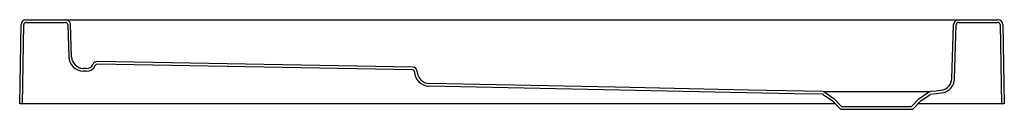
# Model space of a CAD drawing. Header units: millimetres. Extents: x 2030.56 to 2031.96, y 1636.04 to 1636.16.
import ezdxf

# ---------------------------------------------------------------- set-up
doc = ezdxf.new("R2010")
doc.units = ezdxf.units.MM
doc.layers.add('SANINDUSA', color=3, linetype='Continuous')

msp = doc.modelspace()

# ---------------------------------------------------------------- linework, layer by layer
at = {"layer": 'SANINDUSA'}
for p, q in [((2030.565, 1636.1643), (2030.6214, 1636.1643)), ((2030.6214, 1636.1643), (2030.6483, 1636.1643)), ((2030.6483, 1636.1643), (2031.8679, 1636.1643)), ((2031.8679, 1636.1643), (2031.8949, 1636.1643)), ((2031.8949, 1636.1643), (2031.9512, 1636.1643)), ((2030.556, 1636.0443), (2030.558, 1636.1575)), ((2030.5599, 1636.0443), (2030.5619, 1636.1574)), ((2030.565, 1636.1604), (2030.6214, 1636.1604)), ((2030.6245, 1636.1575), (2030.6261, 1636.1113)), ((2030.63, 1636.1114), (2030.6284, 1636.1576)), ((2031.8852, 1636.0799), (2031.8879, 1636.1576)), ((2031.8891, 1636.0798), (2031.8918, 1636.1575)), ((2031.8949, 1636.1604), (2031.9512, 1636.1604)), ((2031.9543, 1636.1574), (2031.9563, 1636.0443)), ((2031.9582, 1636.1575), (2031.9602, 1636.0443)), ((2030.651, 1636.091), (2030.6466, 1636.0911)), ((2030.6511, 1636.0949), (2030.6467, 1636.095)), ((2031.1162, 1636.0929), (2030.6667, 1636.1008)), ((2031.1162, 1636.0968), (2030.6668, 1636.1047)), ((2031.7019, 1636.0579), (2031.7153, 1636.0486)), ((2031.7041, 1636.0611), (2031.7178, 1636.0515)), ((2031.7178, 1636.0515), (2031.7281, 1636.0405)), ((2031.8281, 1636.0405), (2031.8384, 1636.0515)), ((2031.8384, 1636.0515), (2031.8521, 1636.0611)), ((2031.841, 1636.0486), (2031.8543, 1636.0579)), ((2030.5599, 1636.0443), (2030.556, 1636.0443)), ((2030.561, 1636.0443), (2030.5599, 1636.0443)), ((2031.7192, 1636.0443), (2030.561, 1636.0443)), ((2031.7153, 1636.0486), (2031.7264, 1636.0366)), ((2031.7264, 1636.0366), (2031.8298, 1636.0366)), ((2031.7281, 1636.0405), (2031.8281, 1636.0405)), ((2031.8298, 1636.0366), (2031.841, 1636.0486)), ((2031.9552, 1636.0443), (2031.8371, 1636.0443)), ((2031.9563, 1636.0443), (2031.9552, 1636.0443)), ((2031.9602, 1636.0443), (2031.9563, 1636.0443))]:
    msp.add_line(p, q, dxfattribs=at)
at = {"layer": 'SANINDUSA', "flags": 128}
for points in [[(2031.7018, 1636.058), (2031.6606, 1636.0588), (2031.1397, 1636.0697)], [(2031.7019, 1636.0619), (2031.5949, 1636.0641), (2031.4054, 1636.0681), (2031.1398, 1636.0736)], [(2031.8719, 1636.0639), (2031.8632, 1636.0624), (2031.8543, 1636.0618)], [(2031.7018, 1636.058), (2031.7019, 1636.058), (2031.7019, 1636.0579)], [(2031.7019, 1636.0619), (2031.7031, 1636.0617), (2031.7041, 1636.0611)], [(2031.7019, 1636.0619), (2031.7024, 1636.0619), (2031.7034, 1636.0619), (2031.7049, 1636.0619), (2031.707, 1636.0619), (2031.7096, 1636.0618), (2031.7126, 1636.0618), (2031.7161, 1636.0618), (2031.7201, 1636.0618), (2031.7245, 1636.0618), (2031.7292, 1636.0618), (2031.7342, 1636.0618), (2031.7397, 1636.0618), (2031.7454, 1636.0618), (2031.7513, 1636.0618), (2031.7573, 1636.0618), (2031.7636, 1636.0618), (2031.7701, 1636.0618), (2031.7803, 1636.0618), (2031.7854, 1636.0618), (2031.7906, 1636.0618), (2031.7957, 1636.0618), (2031.8008, 1636.0618), (2031.8059, 1636.0618), (2031.8108, 1636.0619), (2031.8164, 1636.0619), (2031.8217, 1636.0619), (2031.8269, 1636.0619), (2031.8317, 1636.0619), (2031.836, 1636.0619), (2031.8399, 1636.0619), (2031.8435, 1636.0619), (2031.8466, 1636.0619), (2031.8491, 1636.0619), (2031.8512, 1636.0619), (2031.8528, 1636.0619), (2031.8538, 1636.0619), (2031.8543, 1636.0618)], [(2031.8521, 1636.0611), (2031.8532, 1636.0616), (2031.8543, 1636.0618)], [(2031.8543, 1636.0579), (2031.8544, 1636.0579), (2031.8544, 1636.0579)], [(2031.8727, 1636.0601), (2031.8637, 1636.0586), (2031.8544, 1636.0579)]]:
    msp.add_lwpolyline(points, dxfattribs=at)
at = {"layer": 'SANINDUSA'}
for centre, radius, start, end in [((2030.565, 1636.1573), 0.007, 90, 179), ((2030.6214, 1636.1573), 0.007, 2, 90), ((2031.8949, 1636.1573), 0.007, 90, 178), ((2031.9512, 1636.1573), 0.007, 1, 90), ((2030.565, 1636.1573), 0.0031, 90, 179), ((2030.6214, 1636.1573), 0.0031, 2, 90), ((2031.8949, 1636.1573), 0.0031, 90, 178), ((2031.9512, 1636.1573), 0.0031, 1, 90), ((2030.647, 1636.112), 0.0209, 182, 269), ((2030.647, 1636.112), 0.017, 182, 269), ((2030.6513, 1636.1049), 0.0139, 269, 334.6843), ((2030.6513, 1636.1049), 0.01, 269, 334.6843), ((2030.6667, 1636.0977), 0.007, 89, 154.6843), ((2030.6667, 1636.0977), 0.0031, 89, 154.6843), ((2031.1161, 1636.0898), 0.007, 1.9271, 89.0004), ((2031.1161, 1636.0898), 0.0031, 1.9287, 88.9988), ((2031.1401, 1636.0906), 0.0209, 181.9396, 268.7879), ((2031.1401, 1636.0906), 0.017, 181.9399, 268.7875), ((2031.8682, 1636.0805), 0.017, 282.591, 358.0004), ((2031.8682, 1636.0805), 0.0209, 282.5911, 358.0002)]:
    msp.add_arc(centre, radius, start, end, dxfattribs=at)

doc.saveas('drawing.dxf')
